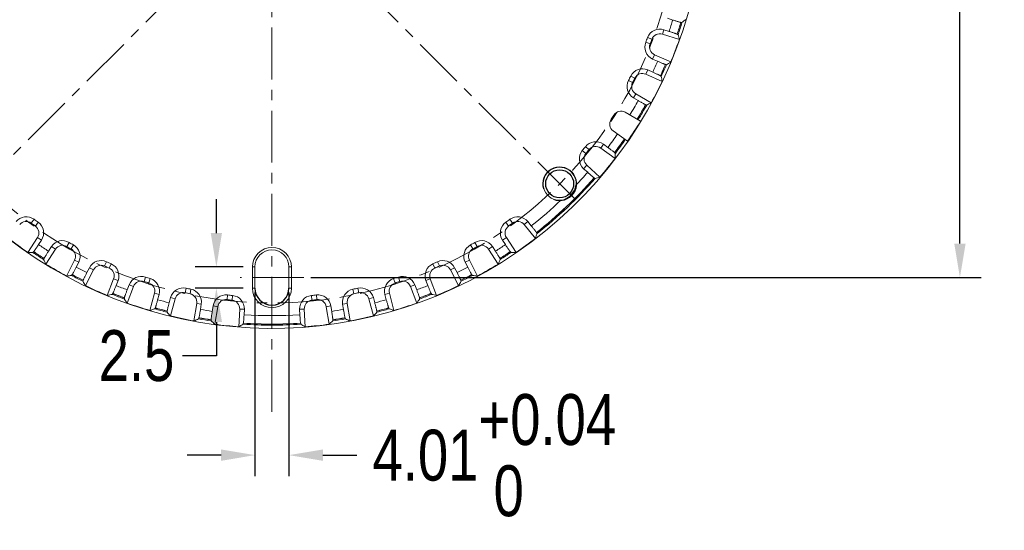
# Model space of a CAD drawing. Extents: x 695 to 3294, y -288 to 575.
# Tile 59 of 83: x 2558 to 2674, y -92 to -32. Entities that reach past the tile are written whole.
import ezdxf

# ---------------------------------------------------------------- set-up
doc = ezdxf.new("R2010")
doc.units = 0
doc.header["$LTSCALE"] = 16.335
doc.header["$PDMODE"] = 3
doc.header["$PDSIZE"] = 4
doc.linetypes.add('CENTER', pattern=[0.6, 0.375, -0.075, 0.075, -0.075])
doc.layers.get('Defpoints').update_dxf_attribs({"linetype": 'CONTINUOUS'})
doc.layers.add('3_ALL_AXES', color=7, linetype='CONTINUOUS')
doc.layers.add('6_ALL_SURFS', color=7, linetype='CONTINUOUS')
for name, color, linetype, lineweight in [('7_ALL_FEATURES', 7, 'CONTINUOUS', 15), ('dim', 3, 'CONTINUOUS', 13), ('中心', 6, 'CENTER', 13)]:
    doc.layers.add(name, color=color, linetype=linetype, lineweight=lineweight)
doc.styles.get("Standard").update_dxf_attribs({"font": 'txt', "width": 0.8})
doc.dimstyles.get("Standard").update_dxf_attribs({"dimtxt": 3, "dimasz": 3, "dimexe": 2.5, "dimexo": 0.5, "dimtad": 1, "dimdsep": 46, "dimtxsty": 'Standard', "dimcen": 0.09, "dimadec": 0, "dimazin": 0, "dimtol": 1, "dimtp": 0.01, "dimtm": 0.01, "dimtfac": 1, "dimtofl": 0, "dimtmove": 0, "dimatfit": 3, "dimfxl": 1, "dimtolj": 1, "dimarcsym": 0})

# ---------------------------------------------------------------- blocks, each defined once
blk = doc.blocks.new('*D58')
at = {"layer": 'Defpoints', "color": 0, "transparency": 16777216}
for p in [(2591.32, 27.98), (2591.84, -62.02), (2668.93, -62.02)]:
    blk.add_point(p, dxfattribs=at)
at = {"layer": 'dim', "color": 0, "lineweight": -2, "transparency": 16777216}
for p, q in [((2591.82, 27.98), (2671.43, 27.98)), ((2668.93, 23.98), (2668.93, -13.4)), ((2668.93, -58.02), (2668.93, -20.65)), ((2592.34, -62.02), (2671.43, -62.02))]:
    blk.add_line(p, q, dxfattribs=at)
at = {"layer": 'dim', "color": 0, "transparency": 16777216}
for points in [[(2668.26, 23.98), (2669.6, 23.98), (2668.93, 27.98)], [(2668.26, -58.02), (2669.6, -58.02), (2668.93, -62.02)]]:
    blk.add_solid(points, dxfattribs=at)
at = {"layer": 'dim', "color": 0, "transparency": 16777216, "insert": (2668.93, -17.02), "char_height": 6, "attachment_point": 5}
blk.add_mtext('\\A1;90', dxfattribs=at)
blk = doc.blocks.new('*D59')
at = {"layer": 'Defpoints', "color": 0, "transparency": 16777216}
for p in [(2584.85, -60.77), (2581.21, -63.27), (2584.85, -63.27)]:
    blk.add_point(p, dxfattribs=at)
at = {"layer": 'dim', "color": 0, "lineweight": -2, "transparency": 16777216}
for p, q in [((2581.21, -56.77), (2581.21, -52.77)), ((2584.35, -60.77), (2578.71, -60.77)), ((2584.35, -63.27), (2578.71, -63.27)), ((2581.21, -67.27), (2581.21, -71.27)), ((2581.21, -71.27), (2577.21, -71.27))]:
    blk.add_line(p, q, dxfattribs=at)
at = {"layer": 'dim', "color": 0, "transparency": 16777216}
for points in [[(2580.54, -56.77), (2581.87, -56.77), (2581.21, -60.77)], [(2580.54, -67.27), (2581.87, -67.27), (2581.21, -63.27)]]:
    blk.add_solid(points, dxfattribs=at)
at = {"layer": 'dim', "color": 0, "transparency": 16777216, "insert": (2571.78, -71.27), "char_height": 6, "attachment_point": 5}
blk.add_mtext('\\A1;2.5', dxfattribs=at)
blk = doc.blocks.new('*D60')
at = {"layer": 'Defpoints', "color": 0, "transparency": 16777216}
for p in [(2585.76, -63.27), (2589.77, -63.27), (2589.77, -82.97)]:
    blk.add_point(p, dxfattribs=at)
at = {"layer": 'dim', "color": 0, "lineweight": -2, "transparency": 16777216}
for p, q in [((2585.76, -63.77), (2585.76, -85.47)), ((2589.77, -63.77), (2589.77, -85.47)), ((2581.76, -82.97), (2577.76, -82.97)), ((2593.77, -82.97), (2597.77, -82.97))]:
    blk.add_line(p, q, dxfattribs=at)
at = {"layer": 'dim', "color": 0, "transparency": 16777216}
for points in [[(2581.76, -82.3), (2581.76, -83.64), (2585.76, -82.97)], [(2593.77, -82.3), (2593.77, -83.64), (2589.77, -82.97)]]:
    blk.add_solid(points, dxfattribs=at)
at = {"layer": 'dim', "color": 0, "transparency": 16777216, "insert": (2614, -82.97), "char_height": 6, "attachment_point": 5}
blk.add_mtext('\\A1;4.01\\S+0.04^  0;', dxfattribs=at)
blk = doc.blocks.new('*D61')
at = {"layer": 'Defpoints', "color": 0, "transparency": 16777216}
for p in [(2560.66, 22.59), (2614.87, -56.64)]:
    blk.add_point(p, dxfattribs=at)
at = {"layer": 'dim', "color": 0, "lineweight": -2, "transparency": 16777216}
for p, q in [((2568.45, 11.21), (2562.92, 19.29)), ((2572.45, 11.21), (2568.45, 11.21))]:
    blk.add_line(p, q, dxfattribs=at)
at = {"layer": 'dim', "color": 0, "transparency": 16777216}
blk.add_solid([(2563.47, 19.67), (2562.37, 18.92), (2560.66, 22.59)], dxfattribs=at)
at = {"layer": 'dim', "color": 0, "transparency": 16777216, "insert": (2579.48, 11.21), "char_height": 6, "attachment_point": 5}
blk.add_mtext('\\A1;∅96', dxfattribs=at)
blk = doc.blocks.new('*D52')
at = {"layer": 'Defpoints', "color": 0, "transparency": 16777216}
for p in [(2606.09, 30.57), (2569.45, -64.62)]:
    blk.add_point(p, dxfattribs=at)
at = {"layer": 'dim', "color": 0, "lineweight": -2, "transparency": 16777216}
for p, q in [((2612.28, 46.66), (2607.52, 34.31)), ((2616.28, 46.66), (2612.28, 46.66)), ((2587.27, -17.02), (2588.27, -17.02)), ((2587.77, -17.52), (2587.77, -16.52))]:
    blk.add_line(p, q, dxfattribs=at)
at = {"layer": 'dim', "color": 0, "transparency": 16777216}
blk.add_solid([(2606.9, 34.54), (2608.15, 34.07), (2606.09, 30.57)], dxfattribs=at)
at = {"layer": 'dim', "color": 0, "transparency": 16777216, "insert": (2624.51, 46.66), "char_height": 6, "attachment_point": 5}
blk.add_mtext('\\A1;∅102', dxfattribs=at)
blk = doc.blocks.new('*D47')
at = {"layer": 'Defpoints', "color": 0, "transparency": 16777216}
for p in [(2552.08, 18.66), (2558.55, -0.15), (2516.48, -17.02), (2648.61, -17.02), (2623.45, -52.71)]:
    blk.add_point(p, dxfattribs=at)
at = {"layer": 'dim', "color": 0, "lineweight": -2, "transparency": 16777216}
for start, end in [(141.7972, 150.6508), (164.0239, 173.2028)]:
    blk.add_arc((2587.77, -17.02), 33.74, start, end, dxfattribs=at)
at = {"layer": 'dim', "color": 0, "transparency": 16777216}
for points in [[(2560.76, 4.28), (2561.75, 3.4), (2563.91, 6.83)], [(2554.93, -13.07), (2553.6, -12.99), (2554.03, -17.02)]]:
    blk.add_solid(points, dxfattribs=at)
at = {"layer": 'dim', "color": 0, "transparency": 16777216, "insert": (2556.6, -4.11), "char_height": 6, "attachment_point": 5}
blk.add_mtext('\\A1;45°', dxfattribs=at)

msp = doc.modelspace()

# ---------------------------------------------------------------- linework, layer by layer
at = {"layer": '3_ALL_AXES', "color": 7, "linetype": 'Continuous'}
msp.add_circle((2621.708, -50.965), 1.65, dxfattribs=at)
msp.add_arc((2587.767, -63.273), 2.005, 180, 360, dxfattribs=at)
at = {"layer": '6_ALL_SURFS', "color": 7, "linetype": 'Continuous'}
msp.add_open_spline([(2621.849, -52.909), (2621.962, -52.901), (2622.186, -52.85), (2622.6, -52.662), (2623.053, -52.31), (2623.405, -51.857), (2623.594, -51.442), (2623.645, -51.218), (2623.653, -51.105)], degree=3, knots=[0, 0, 0, 0, 0.1251643, 0.2501901, 0.4999979, 0.7498095, 0.8748357, 1, 1, 1, 1], dxfattribs=at)
at = {"layer": '7_ALL_FEATURES', "color": 7, "linetype": 'Continuous'}
for p, q in [((2635.048, -31.646), (2634.44, -31.447)), ((2636.019, -31.922), (2636.007, -31.932)), ((2633.834, -33.313), (2635.827, -33.957)), ((2634.004, -32.788), (2634.613, -32.985)), ((2635.557, -33.317), (2635.561, -33.333)), ((2634.813, -36.598), (2632.901, -35.743)), ((2633.261, -36.508), (2632.676, -36.247)), ((2634.198, -36.884), (2634.184, -36.893)), ((2631.879, -38.039), (2633.794, -38.888)), ((2632.103, -37.535), (2632.688, -37.794)), ((2633.592, -38.223), (2633.594, -38.239)), ((2632.509, -41.409), (2630.697, -40.359)), ((2630.975, -41.157), (2630.421, -40.836)), ((2631.867, -41.628), (2631.853, -41.636)), ((2629.441, -42.535), (2631.257, -43.579)), ((2629.715, -45.952), (2628.023, -44.718)), ((2626.869, -46.304), (2627.388, -46.68)), ((2626.546, -46.751), (2628.242, -47.979)), ((2628.183, -47.287), (2628.182, -47.303)), ((2626.462, -50.178), (2624.907, -48.774)), ((2625.013, -49.613), (2624.538, -49.184)), ((2625.788, -50.26), (2625.772, -50.264)), ((2618.362, -55.924), (2617.958, -55.427)), ((2618.851, -57.401), (2617.531, -55.775)), ((2618.973, -56.717), (2618.968, -56.732)), ((2558.972, -59.064), (2560.11, -57.305)), ((2560.224, -58.143), (2560.572, -57.605)), ((2614.961, -57.605), (2615.309, -58.143)), ((2615.424, -57.305), (2616.562, -59.064)), ((2559.66, -58.968), (2559.643, -58.968)), ((2562.217, -58.674), (2561.073, -60.429)), ((2561.755, -58.373), (2561.405, -58.909)), ((2614.46, -60.429), (2613.317, -58.674)), ((2614.128, -58.909), (2613.779, -58.373)), ((2615.89, -58.968), (2615.874, -58.968)), ((2560.888, -59.776), (2560.881, -59.761)), ((2563.524, -61.843), (2564.472, -59.976)), ((2564.673, -60.796), (2564.963, -60.225)), ((2610.57, -60.225), (2610.86, -60.796)), ((2611.062, -59.976), (2612.01, -61.843)), ((2614.653, -59.761), (2614.646, -59.776)), ((2566.71, -61.116), (2565.757, -62.981)), ((2566.22, -60.865), (2565.928, -61.436)), ((2585.462, -60.773), (2585.462, -63.273)), ((2585.762, -60.773), (2585.762, -63.273)), ((2589.772, -63.273), (2589.772, -60.773)), ((2590.072, -63.273), (2590.072, -60.773)), ((2609.777, -62.981), (2608.823, -61.116)), ((2609.606, -61.436), (2609.314, -60.865)), ((2564.198, -61.676), (2564.182, -61.678)), ((2565.504, -62.351), (2565.496, -62.337)), ((2568.341, -64.132), (2569.089, -62.175)), ((2569.375, -62.97), (2569.604, -62.372)), ((2605.93, -62.372), (2606.158, -62.97)), ((2606.445, -62.175), (2607.192, -64.132)), ((2610.038, -62.337), (2610.03, -62.351)), ((2611.352, -61.678), (2611.336, -61.676)), ((2571.435, -63.076), (2570.681, -65.03)), ((2570.92, -62.877), (2570.69, -63.475)), ((2573.372, -65.904), (2573.911, -63.88)), ((2601.623, -63.88), (2602.162, -65.904)), ((2604.853, -65.03), (2604.099, -63.076)), ((2604.844, -63.475), (2604.613, -62.877)), ((2568.994, -63.895), (2568.979, -63.898)), ((2570.364, -64.43), (2570.354, -64.417)), ((2574.279, -64.641), (2574.444, -64.022)), ((2575.806, -64.387), (2575.639, -65.006)), ((2576.338, -64.531), (2575.793, -66.553)), ((2599.741, -66.553), (2599.196, -64.531)), ((2599.895, -65.006), (2599.728, -64.387)), ((2601.255, -64.641), (2601.09, -64.022)), ((2605.179, -64.417), (2605.17, -64.43)), ((2606.555, -63.898), (2606.539, -63.895)), ((2573.997, -65.6), (2573.981, -65.605)), ((2575.414, -65.989), (2575.404, -65.977)), ((2578.56, -67.141), (2578.885, -65.072)), ((2579.33, -65.79), (2579.429, -65.157)), ((2580.822, -65.378), (2580.721, -66.01)), ((2581.366, -65.465), (2581.036, -67.533)), ((2583.849, -67.829), (2583.956, -65.737)), ((2584.474, -66.405), (2584.506, -65.765)), ((2591.06, -66.405), (2591.027, -65.765)), ((2591.578, -65.737), (2591.684, -67.829)), ((2594.498, -67.533), (2594.167, -65.465)), ((2594.813, -66.01), (2594.712, -65.378)), ((2596.204, -65.79), (2596.104, -65.157)), ((2596.649, -65.072), (2596.973, -67.141)), ((2600.13, -65.977), (2600.119, -65.989)), ((2601.552, -65.605), (2601.537, -65.6)), ((2579.15, -66.774), (2579.135, -66.78)), ((2580.6, -67.012), (2580.588, -67.002)), ((2594.945, -67.002), (2594.933, -67.012)), ((2596.399, -66.78), (2596.384, -66.774)), ((2584.397, -67.402), (2584.383, -67.41)), ((2591.15, -67.41), (2591.136, -67.402))]:
    msp.add_line(p, q, dxfattribs=at)
at = {"layer": '7_ALL_FEATURES', "color": 9, "linetype": 'Continuous'}
for p, q in [((2633.834, -33.313), (2634.004, -32.788)), ((2632.378, -34.466), (2631.865, -34.266)), ((2632.591, -33.912), (2632.075, -33.717)), ((2632.901, -35.743), (2632.676, -36.247)), ((2630.58, -38.504), (2630.087, -38.257)), ((2631.879, -38.039), (2632.103, -37.535)), ((2630.31, -39.034), (2629.821, -38.781)), ((2630.697, -40.359), (2630.421, -40.836)), ((2626.546, -46.751), (2626.869, -46.304)), ((2624.804, -47.398), (2624.378, -47.049)), ((2625.178, -46.936), (2624.748, -46.592)), ((2624.907, -48.774), (2624.538, -49.184)), ((2559.699, -55.156), (2559.372, -55.6)), ((2560.174, -55.501), (2559.853, -55.949)), ((2615.36, -55.501), (2615.681, -55.949)), ((2615.835, -55.156), (2616.162, -55.6)), ((2617.958, -55.427), (2617.531, -55.775)), ((2560.572, -57.605), (2560.11, -57.305)), ((2563.839, -57.881), (2563.56, -58.357)), ((2611.695, -57.881), (2611.974, -58.357)), ((2614.961, -57.605), (2615.424, -57.305)), ((2561.755, -58.373), (2562.217, -58.674)), ((2564.347, -58.175), (2564.075, -58.654)), ((2611.186, -58.175), (2611.459, -58.654)), ((2613.779, -58.373), (2613.317, -58.674)), ((2564.963, -60.225), (2564.472, -59.976)), ((2568.24, -60.158), (2568.013, -60.661)), ((2568.777, -60.397), (2568.556, -60.902)), ((2606.757, -60.397), (2606.978, -60.902)), ((2607.293, -60.158), (2607.521, -60.661)), ((2610.57, -60.225), (2611.062, -59.976)), ((2566.22, -60.865), (2566.71, -61.116)), ((2585.762, -60.773), (2585.462, -60.773)), ((2590.072, -60.773), (2589.772, -60.773)), ((2609.314, -60.865), (2608.823, -61.116)), ((2569.604, -62.372), (2569.089, -62.175)), ((2572.856, -61.963), (2572.683, -62.486)), ((2573.415, -62.145), (2573.248, -62.67)), ((2602.119, -62.145), (2602.286, -62.67)), ((2602.677, -61.963), (2602.851, -62.486)), ((2605.93, -62.372), (2606.445, -62.175)), ((2570.92, -62.877), (2571.435, -63.076)), ((2574.444, -64.022), (2573.911, -63.88)), ((2577.635, -63.276), (2577.517, -63.814)), ((2578.21, -63.398), (2578.099, -63.938)), ((2585.462, -63.273), (2585.762, -63.273)), ((2589.772, -63.273), (2590.072, -63.273)), ((2597.324, -63.398), (2597.435, -63.938)), ((2597.898, -63.276), (2598.016, -63.814)), ((2601.09, -64.022), (2601.623, -63.88)), ((2604.613, -62.877), (2604.099, -63.076)), ((2575.806, -64.387), (2576.338, -64.531)), ((2582.526, -64.081), (2582.465, -64.629)), ((2583.11, -64.143), (2583.056, -64.691)), ((2592.424, -64.143), (2592.478, -64.691)), ((2593.008, -64.081), (2593.069, -64.629)), ((2599.728, -64.387), (2599.196, -64.531)), ((2579.429, -65.157), (2578.885, -65.072)), ((2580.822, -65.378), (2581.366, -65.465)), ((2584.506, -65.765), (2583.956, -65.737)), ((2591.027, -65.765), (2591.578, -65.737)), ((2594.712, -65.378), (2594.167, -65.465)), ((2596.104, -65.157), (2596.649, -65.072))]:
    msp.add_line(p, q, dxfattribs=at)
at = {"layer": '7_ALL_FEATURES', "color": 7, "linetype": 'Continuous'}
for centre, radius, start, end in [((2587.767, -17.023), 51, 229.74091, 168.61894), ((2587.767, -17.023), 50.5, 341.15844, 342.84156), ((2633.527, -34.264), 1.551, 72.09, 159.35544), ((2633.527, -34.264), 1, 72.09, 159.35544), ((2633.309, -34.83), 1.551, 158.64456, 245.91), ((2587.767, -17.023), 47.349, 338.64456, 339.35544), ((2633.309, -34.83), 1, 158.64456, 245.91), ((2587.767, -17.023), 47.9, 338.64456, 339.35544), ((2587.767, -17.023), 50.956, 337.40897, 340.59103), ((2587.767, -17.023), 50.5, 335.15844, 336.84156), ((2587.767, -17.023), 47.349, 332.64456, 333.35544), ((2631.474, -38.953), 1.551, 66.09, 153.35544), ((2631.474, -38.953), 1, 66.09, 153.35544), ((2631.199, -39.493), 1.551, 152.64456, 239.91), ((2631.199, -39.493), 1, 152.64456, 239.91), ((2587.767, -17.023), 47.9, 332.64456, 333.35544), ((2587.767, -17.023), 50.956, 331.40897, 334.59103), ((2587.767, -17.023), 50.5, 328.57748, 330.84156), ((2587.767, -17.023), 47.9, 326.64456, 327.35544), ((2628.942, -43.401), 1, 60.09, 147.35544), ((2628.612, -43.91), 1, 146.64456, 233.91), ((2587.767, -17.023), 50.956, 325.40897, 328.59103), ((2625.959, -47.561), 1.551, 54.09, 141.35544), ((2587.767, -17.023), 50.5, 323.15844, 325.42252), ((2625.578, -48.032), 1.551, 140.64456, 227.91), ((2587.767, -17.023), 47.349, 320.64456, 321.35544), ((2625.578, -48.032), 1, 140.64456, 227.91), ((2587.767, -17.023), 47.9, 320.64456, 321.35544), ((2625.959, -47.561), 1, 54.09, 141.35544), ((2587.767, -17.023), 50.956, 319.40897, 322.59103), ((2621.708, -50.965), 1.95, 355.86617, 274.13758), ((2587.767, -17.023), 50.5, 308.15834, 318.84156), ((2558.779, -56.405), 1.551, 53.6446, 140.912), ((2558.779, -56.405), 1, 53.6446, 140.912), ((2587.767, -17.023), 47.9, 233.6446, 234.3554), ((2587.767, -17.023), 47.349, 233.6446, 234.3554), ((2559.27, -56.762), 1.551, 327.088, 54.3554), ((2616.264, -56.762), 1.551, 125.6446, 212.912), ((2587.767, -17.023), 47.349, 305.6446, 306.3554), ((2587.767, -17.023), 47.9, 305.6446, 306.3554), ((2616.754, -56.405), 1.551, 39.088, 126.3554), ((2616.754, -56.405), 1, 39.088, 126.3554), ((2559.27, -56.762), 1, 327.088, 54.3554), ((2616.264, -56.762), 1, 125.6446, 212.912), ((2587.767, -17.023), 50.956, 232.40909, 235.59091), ((2563.055, -59.22), 1.551, 59.6446, 146.912), ((2587.767, -17.023), 47.349, 239.6446, 240.3554), ((2587.767, -17.023), 47.349, 299.6446, 300.3554), ((2612.479, -59.22), 1.551, 33.088, 120.3554), ((2587.767, -17.023), 50.956, 304.40909, 307.59091), ((2587.767, -17.023), 50.5, 236.15834, 237.84166), ((2563.055, -59.22), 1, 59.6446, 146.912), ((2587.767, -17.023), 47.9, 239.6446, 240.3554), ((2563.58, -59.523), 1, 333.088, 60.3554), ((2563.58, -59.523), 1.551, 333.088, 60.3554), ((2587.767, -60.773), 2.305, 0, 180), ((2587.767, -60.773), 2.005, 0, 180), ((2611.954, -59.523), 1.551, 119.6446, 206.912), ((2611.954, -59.523), 1, 119.6446, 206.912), ((2587.767, -17.023), 47.9, 299.6446, 300.3554), ((2612.479, -59.22), 1, 33.088, 120.3554), ((2587.767, -17.023), 50.5, 302.15834, 303.84166), ((2567.601, -61.572), 1.551, 65.6446, 152.912), ((2587.767, -17.023), 47.349, 245.6446, 246.3554), ((2568.155, -61.818), 1.551, 339.088, 66.3554), ((2607.379, -61.818), 1.551, 113.6446, 200.912), ((2587.767, -17.023), 47.349, 293.6446, 294.3554), ((2607.933, -61.572), 1.551, 27.088, 114.3554), ((2587.767, -17.023), 50.956, 238.40909, 241.59091), ((2567.601, -61.572), 1, 65.6446, 152.912), ((2587.767, -17.023), 47.9, 245.6446, 246.3554), ((2568.155, -61.818), 1, 339.088, 66.3554), ((2607.379, -61.818), 1, 113.6446, 200.912), ((2587.767, -17.023), 47.9, 293.6446, 294.3554), ((2607.933, -61.572), 1, 27.088, 114.3554), ((2587.767, -17.023), 50.956, 298.40909, 301.59091), ((2587.767, -17.023), 50.5, 242.15834, 243.84166), ((2572.368, -63.435), 1.551, 71.6446, 158.912), ((2572.368, -63.435), 1, 71.6446, 158.912), ((2587.767, -17.023), 47.9, 251.6446, 252.3554), ((2587.767, -17.023), 47.349, 251.6446, 252.3554), ((2572.945, -63.623), 1, 345.088, 72.3554), ((2572.945, -63.623), 1.551, 345.088, 72.3554), ((2602.589, -63.623), 1.551, 107.6446, 194.912), ((2602.589, -63.623), 1, 107.6446, 194.912), ((2587.767, -17.023), 47.349, 287.6446, 288.3554), ((2587.767, -17.023), 47.9, 287.6446, 288.3554), ((2603.166, -63.435), 1.551, 21.088, 108.3554), ((2603.166, -63.435), 1, 21.088, 108.3554), ((2587.767, -17.023), 50.5, 296.15834, 297.84166), ((2587.767, -17.023), 50.956, 244.40909, 247.59091), ((2577.303, -64.791), 1.551, 77.6446, 164.912), ((2577.303, -64.791), 1, 77.6446, 164.912), ((2587.767, -17.023), 47.9, 257.6446, 258.3554), ((2587.767, -17.023), 47.349, 257.6446, 258.3554), ((2577.897, -64.917), 1.551, 351.088, 78.3554), ((2587.767, -63.273), 2.305, 180, 360), ((2597.637, -64.917), 1.551, 101.6446, 188.912), ((2587.767, -17.023), 47.349, 281.6446, 282.3554), ((2587.767, -17.023), 47.9, 281.6446, 282.3554), ((2598.23, -64.791), 1.551, 15.088, 102.3554), ((2598.23, -64.791), 1, 15.088, 102.3554), ((2587.767, -17.023), 50.956, 292.40909, 295.59091), ((2587.767, -17.023), 50.5, 248.15834, 249.84166), ((2587.767, -17.023), 50.956, 250.40909, 253.59091), ((2577.897, -64.917), 1, 351.088, 78.3554), ((2582.354, -65.623), 1.551, 83.6446, 170.912), ((2582.354, -65.623), 1, 83.6446, 170.912), ((2587.767, -17.023), 47.9, 263.6446, 264.3554), ((2587.767, -17.023), 47.349, 263.6446, 264.3554), ((2582.957, -65.686), 1, 357.088, 84.3554), ((2582.957, -65.686), 1.551, 357.088, 84.3554), ((2592.577, -65.686), 1.551, 95.6446, 182.912), ((2592.577, -65.686), 1, 95.6446, 182.912), ((2587.767, -17.023), 47.349, 275.6446, 276.3554), ((2587.767, -17.023), 47.9, 275.6446, 276.3554), ((2593.18, -65.623), 1.551, 9.088, 96.3554), ((2593.18, -65.623), 1, 9.088, 96.3554), ((2597.637, -64.917), 1, 101.6446, 188.912), ((2587.767, -17.023), 50.956, 286.40909, 289.59091), ((2587.767, -17.023), 50.5, 290.15834, 291.84166), ((2587.767, -17.023), 50.5, 254.15834, 255.84166), ((2587.767, -17.023), 50.5, 284.15834, 285.84166), ((2587.767, -17.023), 50.956, 256.40909, 259.59091), ((2587.767, -17.023), 50.5, 260.15834, 261.84166), ((2587.767, -17.023), 50.5, 278.15834, 279.84166), ((2587.767, -17.023), 50.956, 280.40909, 283.59091), ((2587.767, -17.023), 50.956, 262.40909, 265.59091), ((2587.767, -17.023), 50.5, 266.15834, 273.84166), ((2587.767, -17.023), 50.956, 274.40909, 277.59091)]:
    msp.add_arc(centre, radius, start, end, dxfattribs=at)
at = {"layer": '7_ALL_FEATURES', "color": 9, "linetype": 'Continuous'}
for radius, start, end in [(49.491, 341.18493, 342.81507), (50.491, 341.17365, 342.82635), (50.621, 341.15126, 342.84874), (49.491, 335.18493, 336.81507), (50.491, 335.17365, 336.82635), (50.621, 335.15126, 336.84874), (49.491, 328.54664, 330.81507), (50.491, 328.57721, 330.82635), (50.621, 328.58109, 330.84874), (49.491, 323.18493, 325.45336), (50.491, 323.17365, 325.42279), (50.621, 323.15126, 325.41891), (49.491, 316.47724, 318.81507), (50.491, 308.17355, 318.82635), (50.621, 308.15116, 318.84874), (49.491, 308.18487, 313.52287), (50.621, 236.15116, 237.84884), (50.491, 236.17355, 237.82645), (49.491, 236.18487, 237.81513), (49.491, 302.18487, 303.81513), (50.491, 302.17355, 303.82645), (50.621, 302.15116, 303.84884), (49.491, 242.18487, 243.81513), (49.491, 296.18487, 297.81513), (50.621, 242.15116, 243.84884), (50.491, 242.17355, 243.82645), (50.491, 296.17355, 297.82645), (50.621, 296.15116, 297.84884), (49.491, 248.18487, 249.81513), (49.491, 290.18487, 291.81513), (50.621, 248.15116, 249.84884), (50.491, 248.17355, 249.82645), (49.491, 254.18487, 255.81513), (49.491, 284.18487, 285.81513), (50.491, 290.17355, 291.82645), (50.621, 290.15116, 291.84884), (50.621, 254.15116, 255.84884), (50.491, 254.17355, 255.82645), (49.491, 260.18487, 261.81513), (49.491, 278.18487, 279.81513), (50.491, 284.17355, 285.82645), (50.621, 284.15116, 285.84884), (50.621, 260.15116, 261.84884), (50.491, 260.17355, 261.82645), (49.491, 266.18487, 273.81513), (50.621, 278.15116, 279.84884), (50.491, 278.17355, 279.82645), (50.621, 266.15116, 273.84884), (50.491, 266.17355, 273.82645)]:
    msp.add_arc((2587.767, -17.023), radius, start, end, dxfattribs=at)
at = {"layer": '7_ALL_FEATURES', "color": 7, "linetype": 'Continuous'}
for centre, major_axis, start_param, end_param in [((2606.417, 40.069), (27.978, 85.65), -2.2881301, -2.2807365), ((2569.297, -74.174), (27.709, 85.737), -0.8608562, -0.8534626), ((2612.282, 37.807), (36.778, 82.256), -2.2881301, -2.2807365), ((2563.424, -71.931), (36.519, 82.371), -0.8608562, -0.8534626), ((2617.879, 34.944), (45.174, 77.961), -2.2881301, -2.2807365), ((2552.54, -65.67), (52.847, 72.979), -0.8608562, -0.8534626), ((2628.026, 27.548), (60.396, 66.865), -2.2881301, -2.2807365), ((2541.147, -54.894), (69.938, 56.813), -0.8608313, -0.8534377), ((2537.344, 15.612), (75.644, -48.959), -0.8608313, -0.8534377), ((2638.19, 15.612), (75.644, 48.959), -2.288155, -2.2807614), ((2638.09, -49.813), (75.494, -49.191), -2.288155, -2.2807614), ((2537.444, -49.813), (75.494, 49.191), -0.8608313, -0.8534377), ((2534.209, 10.162), (80.348, -40.784), -0.8608313, -0.8534377), ((2641.241, -44.374), (80.222, -41.03), -2.288155, -2.2807614), ((2534.292, -44.374), (80.222, 41.03), -0.8608313, -0.8534377), ((2641.325, 10.162), (80.348, 40.784), -2.288155, -2.2807614), ((2531.66, 4.415), (84.171, -32.162), -0.8608313, -0.8534377), ((2643.807, -38.634), (84.071, -32.42), -2.288155, -2.2807614), ((2531.726, -38.634), (84.071, 32.42), -0.8608313, -0.8534377), ((2643.873, 4.415), (84.171, 32.162), -2.288155, -2.2807614), ((2529.727, -1.567), (87.071, -23.187), -0.8608313, -0.8534377), ((2645.759, -32.658), (87, -23.455), -2.288155, -2.2807614), ((2529.774, -32.658), (87, 23.455), -0.8608313, -0.8534377), ((2645.807, -1.567), (87.071, 23.187), -2.288155, -2.2807614), ((2528.429, -7.719), (89.018, -13.959), -0.8608313, -0.8534377), ((2647.076, -26.51), (88.975, -14.232), -2.288155, -2.2807614), ((2528.458, -26.51), (88.975, 14.232), -0.8608313, -0.8534377), ((2647.105, -7.719), (89.018, 13.959), -2.288155, -2.2807614), ((2527.782, -13.972), (89.989, -4.578), -0.8608313, -0.8534377), ((2647.752, -13.972), (89.989, 4.578), -2.288155, -2.2807614)]:
    msp.add_ellipse(centre, major_axis=major_axis, ratio=0.7454317, start_param=start_param, end_param=end_param, dxfattribs=at)
for points, knots in [([(2636.007, -31.932), (2636.005, -31.933), (2635.996, -31.931), (2635.981, -31.93), (2635.957, -31.924), (2635.924, -31.916), (2635.883, -31.904), (2635.813, -31.885), (2635.709, -31.854), (2635.566, -31.811), (2635.404, -31.76), (2635.23, -31.705), (2635.11, -31.666), (2635.048, -31.646)], [0, 0, 0, 0, 0.0068523, 0.0227587, 0.0477651, 0.0817289, 0.124319, 0.1751231, 0.2995351, 0.4501955, 0.6215264, 0.8073188, 1, 1, 1, 1]), ([(2636.136, -31.951), (2636.136, -31.952), (2636.132, -31.951), (2636.126, -31.951), (2636.116, -31.948), (2636.096, -31.944), (2636.064, -31.935), (2636.035, -31.926), (2636.019, -31.922)], [0, 0, 0, 0, 0.0234875, 0.076568, 0.1596563, 0.2723498, 0.5833376, 1, 1, 1, 1]), ([(2634.613, -32.985), (2634.675, -33.005), (2634.795, -33.044), (2634.969, -33.102), (2635.129, -33.156), (2635.27, -33.205), (2635.372, -33.241), (2635.44, -33.266), (2635.48, -33.281), (2635.511, -33.294), (2635.535, -33.304), (2635.548, -33.311), (2635.556, -33.315), (2635.557, -33.317)], [0, 0, 0, 0, 0.1926812, 0.3784737, 0.5498045, 0.7004649, 0.8248769, 0.875681, 0.9182711, 0.9522349, 0.9772413, 0.9931477, 1, 1, 1, 1]), ([(2635.561, -33.333), (2635.577, -33.338), (2635.604, -33.348), (2635.636, -33.36), (2635.655, -33.368), (2635.664, -33.372), (2635.67, -33.375), (2635.673, -33.377), (2635.673, -33.377)], [0, 0, 0, 0, 0.4166624, 0.7276502, 0.8403437, 0.923432, 0.9765125, 1, 1, 1, 1]), ([(2634.184, -36.893), (2634.182, -36.894), (2634.174, -36.891), (2634.159, -36.888), (2634.135, -36.879), (2634.103, -36.868), (2634.064, -36.852), (2633.996, -36.826), (2633.896, -36.784), (2633.759, -36.726), (2633.603, -36.659), (2633.435, -36.586), (2633.32, -36.534), (2633.261, -36.508)], [0, 0, 0, 0, 0.0068523, 0.0227587, 0.0477651, 0.0817289, 0.124319, 0.1751231, 0.2995351, 0.4501955, 0.6215264, 0.8073188, 1, 1, 1, 1]), ([(2634.311, -36.925), (2634.31, -36.926), (2634.307, -36.925), (2634.301, -36.924), (2634.291, -36.92), (2634.272, -36.914), (2634.24, -36.901), (2634.213, -36.89), (2634.198, -36.884)], [0, 0, 0, 0, 0.0234875, 0.076568, 0.1596563, 0.2723498, 0.5833376, 1, 1, 1, 1]), ([(2632.688, -37.794), (2632.747, -37.82), (2632.862, -37.872), (2633.029, -37.948), (2633.183, -38.018), (2633.318, -38.081), (2633.416, -38.128), (2633.481, -38.161), (2633.519, -38.18), (2633.549, -38.196), (2633.571, -38.208), (2633.584, -38.216), (2633.591, -38.221), (2633.592, -38.223)], [0, 0, 0, 0, 0.1926812, 0.3784737, 0.5498045, 0.7004649, 0.8248769, 0.875681, 0.9182711, 0.9522349, 0.9772413, 0.9931477, 1, 1, 1, 1]), ([(2633.594, -38.239), (2633.609, -38.246), (2633.636, -38.259), (2633.666, -38.274), (2633.684, -38.284), (2633.693, -38.289), (2633.698, -38.293), (2633.701, -38.295), (2633.701, -38.295)], [0, 0, 0, 0, 0.4166624, 0.7276502, 0.8403437, 0.923432, 0.9765125, 1, 1, 1, 1]), ([(2631.853, -41.636), (2631.851, -41.637), (2631.843, -41.633), (2631.829, -41.628), (2631.806, -41.617), (2631.775, -41.603), (2631.737, -41.583), (2631.673, -41.549), (2631.577, -41.498), (2631.447, -41.426), (2631.299, -41.343), (2631.14, -41.252), (2631.031, -41.189), (2630.975, -41.157)], [0, 0, 0, 0, 0.0068523, 0.0227587, 0.0477651, 0.0817289, 0.124319, 0.1751231, 0.2995351, 0.4501955, 0.6215264, 0.8073188, 1, 1, 1, 1]), ([(2631.976, -41.682), (2631.975, -41.682), (2631.972, -41.681), (2631.966, -41.679), (2631.957, -41.675), (2631.938, -41.666), (2631.908, -41.65), (2631.882, -41.636), (2631.867, -41.628)], [0, 0, 0, 0, 0.0234875, 0.076568, 0.1596563, 0.2723498, 0.5833376, 1, 1, 1, 1]), ([(2627.388, -46.68), (2627.44, -46.718), (2627.542, -46.792), (2627.69, -46.901), (2627.826, -47.002), (2627.945, -47.092), (2628.031, -47.158), (2628.088, -47.203), (2628.121, -47.23), (2628.147, -47.252), (2628.166, -47.268), (2628.176, -47.279), (2628.183, -47.285), (2628.183, -47.287)], [0, 0, 0, 0, 0.1926812, 0.3784737, 0.5498045, 0.7004649, 0.8248769, 0.875681, 0.9182711, 0.9522349, 0.9772413, 0.9931477, 1, 1, 1, 1]), ([(2628.182, -47.303), (2628.195, -47.314), (2628.218, -47.332), (2628.245, -47.353), (2628.26, -47.366), (2628.268, -47.373), (2628.272, -47.377), (2628.275, -47.38), (2628.275, -47.381)], [0, 0, 0, 0, 0.4166624, 0.7276502, 0.8403437, 0.923432, 0.9765125, 1, 1, 1, 1]), ([(2625.772, -50.264), (2625.77, -50.264), (2625.763, -50.259), (2625.75, -50.252), (2625.73, -50.236), (2625.703, -50.215), (2625.67, -50.188), (2625.614, -50.142), (2625.532, -50.072), (2625.419, -49.974), (2625.292, -49.862), (2625.155, -49.74), (2625.061, -49.656), (2625.013, -49.613)], [0, 0, 0, 0, 0.0068523, 0.0227587, 0.0477651, 0.0817289, 0.124319, 0.1751231, 0.2995351, 0.4501955, 0.6215264, 0.8073188, 1, 1, 1, 1]), ([(2625.883, -50.334), (2625.882, -50.335), (2625.879, -50.333), (2625.874, -50.33), (2625.866, -50.323), (2625.849, -50.311), (2625.823, -50.289), (2625.801, -50.271), (2625.788, -50.26)], [0, 0, 0, 0, 0.0234875, 0.076568, 0.1596563, 0.2723498, 0.5833376, 1, 1, 1, 1]), ([(2618.362, -55.924), (2618.403, -55.974), (2618.482, -56.073), (2618.597, -56.216), (2618.702, -56.349), (2618.793, -56.466), (2618.859, -56.553), (2618.903, -56.611), (2618.928, -56.645), (2618.947, -56.673), (2618.962, -56.694), (2618.968, -56.707), (2618.973, -56.714), (2618.973, -56.717)], [0, 0, 0, 0, 0.1926811, 0.3784735, 0.5498043, 0.7004646, 0.8248766, 0.8756807, 0.9182709, 0.9522347, 0.9772411, 0.9931477, 1, 1, 1, 1]), ([(2618.968, -56.732), (2618.978, -56.745), (2618.995, -56.769), (2619.016, -56.796), (2619.027, -56.813), (2619.033, -56.821), (2619.036, -56.827), (2619.037, -56.83), (2619.037, -56.831)], [0, 0, 0, 0, 0.4166619, 0.7276496, 0.8403432, 0.9234316, 0.9765123, 1, 1, 1, 1]), ([(2559.643, -58.968), (2559.634, -58.982), (2559.617, -59.006), (2559.597, -59.033), (2559.585, -59.049), (2559.579, -59.057), (2559.574, -59.062), (2559.572, -59.064), (2559.571, -59.064)], [0, 0, 0, 0, 0.4166619, 0.7276496, 0.8403432, 0.9234316, 0.9765123, 1, 1, 1, 1]), ([(2560.224, -58.143), (2560.189, -58.196), (2560.121, -58.302), (2560.02, -58.455), (2559.926, -58.596), (2559.842, -58.72), (2559.781, -58.809), (2559.739, -58.868), (2559.714, -58.903), (2559.693, -58.93), (2559.678, -58.95), (2559.667, -58.961), (2559.662, -58.968), (2559.66, -58.968)], [0, 0, 0, 0, 0.1926811, 0.3784735, 0.5498043, 0.7004646, 0.8248766, 0.8756807, 0.9182709, 0.9522347, 0.9772411, 0.9931477, 1, 1, 1, 1]), ([(2560.881, -59.761), (2560.88, -59.759), (2560.884, -59.751), (2560.89, -59.737), (2560.902, -59.715), (2560.918, -59.685), (2560.94, -59.648), (2560.977, -59.586), (2561.033, -59.493), (2561.112, -59.367), (2561.203, -59.224), (2561.302, -59.069), (2561.37, -58.963), (2561.405, -58.909)], [0, 0, 0, 0, 0.0068523, 0.0227589, 0.0477653, 0.0817291, 0.1243193, 0.1751234, 0.2995354, 0.4501957, 0.6215265, 0.8073189, 1, 1, 1, 1]), ([(2614.128, -58.909), (2614.164, -58.963), (2614.232, -59.069), (2614.331, -59.224), (2614.422, -59.367), (2614.5, -59.493), (2614.557, -59.586), (2614.594, -59.648), (2614.615, -59.685), (2614.632, -59.715), (2614.644, -59.737), (2614.649, -59.751), (2614.653, -59.759), (2614.653, -59.761)], [0, 0, 0, 0, 0.1926811, 0.3784735, 0.5498043, 0.7004646, 0.8248766, 0.8756807, 0.9182709, 0.9522347, 0.9772411, 0.9931477, 1, 1, 1, 1]), ([(2615.874, -58.968), (2615.872, -58.968), (2615.866, -58.961), (2615.856, -58.95), (2615.84, -58.93), (2615.82, -58.903), (2615.795, -58.868), (2615.753, -58.809), (2615.691, -58.72), (2615.608, -58.596), (2615.514, -58.455), (2615.413, -58.302), (2615.344, -58.196), (2615.309, -58.143)], [0, 0, 0, 0, 0.0068523, 0.0227589, 0.0477653, 0.0817291, 0.1243193, 0.1751234, 0.2995354, 0.4501957, 0.6215265, 0.8073189, 1, 1, 1, 1]), ([(2615.963, -59.064), (2615.962, -59.064), (2615.959, -59.062), (2615.955, -59.057), (2615.949, -59.049), (2615.936, -59.033), (2615.917, -59.006), (2615.9, -58.982), (2615.89, -58.968)], [0, 0, 0, 0, 0.0234877, 0.0765684, 0.1596568, 0.2723504, 0.5833381, 1, 1, 1, 1]), ([(2560.829, -59.881), (2560.828, -59.88), (2560.83, -59.877), (2560.832, -59.872), (2560.837, -59.862), (2560.847, -59.845), (2560.864, -59.815), (2560.879, -59.79), (2560.888, -59.776)], [0, 0, 0, 0, 0.0234877, 0.0765684, 0.1596568, 0.2723504, 0.5833381, 1, 1, 1, 1]), ([(2614.646, -59.776), (2614.655, -59.79), (2614.67, -59.815), (2614.687, -59.845), (2614.697, -59.862), (2614.702, -59.872), (2614.704, -59.877), (2614.705, -59.88), (2614.705, -59.881)], [0, 0, 0, 0, 0.4166619, 0.7276496, 0.8403432, 0.9234316, 0.9765123, 1, 1, 1, 1]), ([(2564.673, -60.796), (2564.644, -60.854), (2564.587, -60.966), (2564.503, -61.129), (2564.424, -61.279), (2564.354, -61.41), (2564.302, -61.506), (2564.266, -61.569), (2564.245, -61.606), (2564.228, -61.635), (2564.214, -61.657), (2564.205, -61.668), (2564.2, -61.676), (2564.198, -61.676)], [0, 0, 0, 0, 0.1926811, 0.3784735, 0.5498043, 0.7004646, 0.8248766, 0.8756807, 0.9182709, 0.9522347, 0.9772411, 0.9931477, 1, 1, 1, 1]), ([(2565.496, -62.337), (2565.495, -62.335), (2565.498, -62.327), (2565.502, -62.313), (2565.512, -62.289), (2565.525, -62.258), (2565.542, -62.219), (2565.572, -62.153), (2565.619, -62.055), (2565.684, -61.921), (2565.759, -61.769), (2565.841, -61.605), (2565.899, -61.493), (2565.928, -61.436)], [0, 0, 0, 0, 0.0068523, 0.0227589, 0.0477653, 0.0817291, 0.1243193, 0.1751234, 0.2995354, 0.4501957, 0.6215265, 0.8073189, 1, 1, 1, 1]), ([(2609.606, -61.436), (2609.635, -61.493), (2609.692, -61.605), (2609.774, -61.769), (2609.85, -61.921), (2609.915, -62.055), (2609.961, -62.153), (2609.992, -62.219), (2610.009, -62.258), (2610.022, -62.289), (2610.032, -62.313), (2610.036, -62.327), (2610.039, -62.335), (2610.038, -62.337)], [0, 0, 0, 0, 0.1926811, 0.3784735, 0.5498043, 0.7004646, 0.8248766, 0.8756807, 0.9182709, 0.9522347, 0.9772411, 0.9931477, 1, 1, 1, 1]), ([(2611.336, -61.676), (2611.334, -61.676), (2611.329, -61.668), (2611.319, -61.657), (2611.306, -61.635), (2611.289, -61.606), (2611.268, -61.569), (2611.232, -61.506), (2611.18, -61.41), (2611.11, -61.279), (2611.031, -61.129), (2610.947, -60.966), (2610.89, -60.854), (2610.86, -60.796)], [0, 0, 0, 0, 0.0068523, 0.0227589, 0.0477653, 0.0817291, 0.1243193, 0.1751234, 0.2995354, 0.4501957, 0.6215265, 0.8073189, 1, 1, 1, 1]), ([(2564.182, -61.678), (2564.174, -61.692), (2564.16, -61.718), (2564.143, -61.748), (2564.132, -61.765), (2564.127, -61.774), (2564.123, -61.778), (2564.121, -61.781), (2564.12, -61.781)], [0, 0, 0, 0, 0.4166619, 0.7276496, 0.8403432, 0.9234316, 0.9765123, 1, 1, 1, 1]), ([(2565.456, -62.462), (2565.456, -62.461), (2565.457, -62.458), (2565.459, -62.452), (2565.462, -62.443), (2565.47, -62.424), (2565.484, -62.393), (2565.497, -62.366), (2565.504, -62.351)], [0, 0, 0, 0, 0.0234877, 0.0765684, 0.1596568, 0.2723504, 0.5833381, 1, 1, 1, 1]), ([(2610.03, -62.351), (2610.037, -62.366), (2610.05, -62.393), (2610.064, -62.424), (2610.071, -62.443), (2610.075, -62.452), (2610.077, -62.458), (2610.078, -62.461), (2610.077, -62.462)], [0, 0, 0, 0, 0.4166619, 0.7276496, 0.8403432, 0.9234316, 0.9765123, 1, 1, 1, 1]), ([(2611.414, -61.781), (2611.413, -61.781), (2611.411, -61.778), (2611.407, -61.774), (2611.402, -61.765), (2611.391, -61.748), (2611.374, -61.718), (2611.36, -61.692), (2611.352, -61.678)], [0, 0, 0, 0, 0.0234877, 0.0765684, 0.1596568, 0.2723504, 0.5833381, 1, 1, 1, 1]), ([(2569.375, -62.97), (2569.352, -63.03), (2569.307, -63.148), (2569.24, -63.319), (2569.178, -63.476), (2569.122, -63.614), (2569.08, -63.715), (2569.051, -63.781), (2569.034, -63.82), (2569.02, -63.851), (2569.009, -63.874), (2569.001, -63.887), (2568.997, -63.894), (2568.994, -63.895)], [0, 0, 0, 0, 0.1926811, 0.3784735, 0.5498043, 0.7004646, 0.8248766, 0.8756807, 0.9182709, 0.9522347, 0.9772411, 0.9931477, 1, 1, 1, 1]), ([(2570.354, -64.417), (2570.353, -64.415), (2570.355, -64.407), (2570.358, -64.392), (2570.365, -64.367), (2570.375, -64.335), (2570.388, -64.295), (2570.411, -64.226), (2570.448, -64.123), (2570.498, -63.983), (2570.557, -63.825), (2570.622, -63.653), (2570.667, -63.535), (2570.69, -63.475)], [0, 0, 0, 0, 0.0068523, 0.0227589, 0.0477653, 0.0817291, 0.1243193, 0.1751234, 0.2995354, 0.4501957, 0.6215265, 0.8073189, 1, 1, 1, 1]), ([(2604.844, -63.475), (2604.867, -63.535), (2604.912, -63.653), (2604.977, -63.825), (2605.036, -63.983), (2605.086, -64.123), (2605.122, -64.226), (2605.146, -64.295), (2605.159, -64.335), (2605.169, -64.367), (2605.176, -64.392), (2605.178, -64.407), (2605.181, -64.415), (2605.179, -64.417)], [0, 0, 0, 0, 0.1926811, 0.3784735, 0.5498043, 0.7004646, 0.8248766, 0.8756807, 0.9182709, 0.9522347, 0.9772411, 0.9931477, 1, 1, 1, 1]), ([(2606.539, -63.895), (2606.537, -63.894), (2606.533, -63.887), (2606.525, -63.874), (2606.514, -63.851), (2606.5, -63.82), (2606.483, -63.781), (2606.454, -63.715), (2606.412, -63.614), (2606.356, -63.476), (2606.293, -63.319), (2606.227, -63.148), (2606.181, -63.03), (2606.158, -62.97)], [0, 0, 0, 0, 0.0068523, 0.0227589, 0.0477653, 0.0817291, 0.1243193, 0.1751234, 0.2995354, 0.4501957, 0.6215265, 0.8073189, 1, 1, 1, 1]), ([(2568.979, -63.898), (2568.972, -63.914), (2568.961, -63.941), (2568.947, -63.972), (2568.938, -63.99), (2568.934, -64), (2568.931, -64.005), (2568.929, -64.008), (2568.928, -64.008)], [0, 0, 0, 0, 0.4166619, 0.7276496, 0.8403432, 0.9234316, 0.9765123, 1, 1, 1, 1]), ([(2570.328, -64.545), (2570.328, -64.545), (2570.328, -64.541), (2570.329, -64.535), (2570.332, -64.525), (2570.338, -64.506), (2570.349, -64.474), (2570.358, -64.446), (2570.364, -64.43)], [0, 0, 0, 0, 0.0234877, 0.0765684, 0.1596568, 0.2723504, 0.5833381, 1, 1, 1, 1]), ([(2574.279, -64.641), (2574.262, -64.703), (2574.229, -64.825), (2574.181, -65.002), (2574.135, -65.165), (2574.094, -65.308), (2574.063, -65.412), (2574.041, -65.482), (2574.028, -65.522), (2574.017, -65.554), (2574.009, -65.578), (2574.002, -65.591), (2573.999, -65.6), (2573.997, -65.6)], [0, 0, 0, 0, 0.1926811, 0.3784735, 0.5498043, 0.7004646, 0.8248766, 0.8756807, 0.9182709, 0.9522347, 0.9772411, 0.9931477, 1, 1, 1, 1]), ([(2575.404, -65.977), (2575.402, -65.976), (2575.403, -65.967), (2575.404, -65.952), (2575.409, -65.927), (2575.416, -65.894), (2575.425, -65.852), (2575.44, -65.781), (2575.466, -65.676), (2575.501, -65.531), (2575.543, -65.367), (2575.59, -65.19), (2575.622, -65.068), (2575.639, -65.006)], [0, 0, 0, 0, 0.0068523, 0.0227589, 0.0477653, 0.0817291, 0.1243193, 0.1751234, 0.2995354, 0.4501957, 0.6215265, 0.8073189, 1, 1, 1, 1]), ([(2599.895, -65.006), (2599.911, -65.068), (2599.944, -65.19), (2599.99, -65.367), (2600.032, -65.531), (2600.068, -65.676), (2600.093, -65.781), (2600.109, -65.852), (2600.118, -65.894), (2600.124, -65.927), (2600.129, -65.952), (2600.13, -65.967), (2600.132, -65.976), (2600.13, -65.977)], [0, 0, 0, 0, 0.1926811, 0.3784735, 0.5498043, 0.7004646, 0.8248766, 0.8756807, 0.9182709, 0.9522347, 0.9772411, 0.9931477, 1, 1, 1, 1]), ([(2601.537, -65.6), (2601.535, -65.6), (2601.532, -65.591), (2601.525, -65.578), (2601.517, -65.554), (2601.506, -65.522), (2601.493, -65.482), (2601.471, -65.412), (2601.44, -65.308), (2601.399, -65.165), (2601.353, -65.002), (2601.304, -64.825), (2601.271, -64.703), (2601.255, -64.641)], [0, 0, 0, 0, 0.0068523, 0.0227589, 0.0477653, 0.0817291, 0.1243193, 0.1751234, 0.2995354, 0.4501957, 0.6215265, 0.8073189, 1, 1, 1, 1]), ([(2605.17, -64.43), (2605.176, -64.446), (2605.185, -64.474), (2605.196, -64.506), (2605.202, -64.525), (2605.204, -64.535), (2605.205, -64.541), (2605.206, -64.545), (2605.206, -64.545)], [0, 0, 0, 0, 0.4166619, 0.7276496, 0.8403432, 0.9234316, 0.9765123, 1, 1, 1, 1]), ([(2606.606, -64.008), (2606.605, -64.008), (2606.603, -64.005), (2606.6, -64), (2606.595, -63.99), (2606.587, -63.972), (2606.573, -63.941), (2606.561, -63.914), (2606.555, -63.898)], [0, 0, 0, 0, 0.0234877, 0.0765684, 0.1596568, 0.2723504, 0.5833381, 1, 1, 1, 1]), ([(2573.981, -65.605), (2573.977, -65.622), (2573.968, -65.65), (2573.958, -65.682), (2573.951, -65.701), (2573.947, -65.711), (2573.945, -65.716), (2573.943, -65.719), (2573.942, -65.72)], [0, 0, 0, 0, 0.4166619, 0.7276496, 0.8403432, 0.9234316, 0.9765123, 1, 1, 1, 1]), ([(2575.391, -66.108), (2575.39, -66.107), (2575.391, -66.104), (2575.391, -66.098), (2575.393, -66.088), (2575.397, -66.068), (2575.404, -66.034), (2575.411, -66.006), (2575.414, -65.989)], [0, 0, 0, 0, 0.0234877, 0.0765684, 0.1596568, 0.2723504, 0.5833381, 1, 1, 1, 1]), ([(2579.33, -65.79), (2579.32, -65.854), (2579.3, -65.978), (2579.27, -66.159), (2579.242, -66.326), (2579.216, -66.473), (2579.196, -66.58), (2579.182, -66.651), (2579.173, -66.693), (2579.165, -66.725), (2579.159, -66.75), (2579.154, -66.764), (2579.152, -66.773), (2579.15, -66.774)], [0, 0, 0, 0, 0.1926811, 0.3784735, 0.5498043, 0.7004646, 0.8248766, 0.8756807, 0.9182709, 0.9522347, 0.9772411, 0.9931477, 1, 1, 1, 1]), ([(2580.588, -67.002), (2580.587, -67), (2580.587, -66.991), (2580.587, -66.976), (2580.589, -66.951), (2580.592, -66.917), (2580.596, -66.875), (2580.605, -66.803), (2580.619, -66.695), (2580.639, -66.548), (2580.664, -66.38), (2580.691, -66.199), (2580.711, -66.074), (2580.721, -66.01)], [0, 0, 0, 0, 0.0068523, 0.0227589, 0.0477653, 0.0817291, 0.1243193, 0.1751234, 0.2995354, 0.4501957, 0.6215265, 0.8073189, 1, 1, 1, 1]), ([(2594.813, -66.01), (2594.823, -66.074), (2594.843, -66.199), (2594.87, -66.38), (2594.895, -66.548), (2594.915, -66.695), (2594.929, -66.803), (2594.938, -66.875), (2594.942, -66.917), (2594.945, -66.951), (2594.947, -66.976), (2594.947, -66.991), (2594.947, -67), (2594.945, -67.002)], [0, 0, 0, 0, 0.1926811, 0.3784735, 0.5498043, 0.7004646, 0.8248766, 0.8756807, 0.9182709, 0.9522347, 0.9772411, 0.9931477, 1, 1, 1, 1]), ([(2596.384, -66.774), (2596.382, -66.773), (2596.379, -66.764), (2596.374, -66.75), (2596.368, -66.725), (2596.361, -66.693), (2596.352, -66.651), (2596.338, -66.58), (2596.318, -66.473), (2596.292, -66.326), (2596.263, -66.159), (2596.233, -65.978), (2596.214, -65.854), (2596.204, -65.79)], [0, 0, 0, 0, 0.0068523, 0.0227589, 0.0477653, 0.0817291, 0.1243193, 0.1751234, 0.2995354, 0.4501957, 0.6215265, 0.8073189, 1, 1, 1, 1]), ([(2600.119, -65.989), (2600.123, -66.006), (2600.13, -66.034), (2600.137, -66.068), (2600.141, -66.088), (2600.143, -66.098), (2600.143, -66.104), (2600.143, -66.107), (2600.143, -66.108)], [0, 0, 0, 0, 0.4166619, 0.7276496, 0.8403432, 0.9234316, 0.9765123, 1, 1, 1, 1]), ([(2601.591, -65.72), (2601.59, -65.719), (2601.589, -65.716), (2601.586, -65.711), (2601.583, -65.701), (2601.576, -65.682), (2601.566, -65.65), (2601.557, -65.622), (2601.552, -65.605)], [0, 0, 0, 0, 0.0234877, 0.0765684, 0.1596568, 0.2723504, 0.5833381, 1, 1, 1, 1]), ([(2579.135, -66.78), (2579.132, -66.797), (2579.126, -66.826), (2579.12, -66.859), (2579.115, -66.879), (2579.112, -66.889), (2579.11, -66.894), (2579.109, -66.898), (2579.108, -66.898)], [0, 0, 0, 0, 0.4166619, 0.7276496, 0.8403432, 0.9234316, 0.9765123, 1, 1, 1, 1]), ([(2580.59, -67.133), (2580.589, -67.132), (2580.589, -67.129), (2580.589, -67.122), (2580.589, -67.112), (2580.591, -67.092), (2580.595, -67.058), (2580.598, -67.029), (2580.6, -67.012)], [0, 0, 0, 0, 0.0234877, 0.0765684, 0.1596568, 0.2723504, 0.5833381, 1, 1, 1, 1]), ([(2584.474, -66.405), (2584.471, -66.469), (2584.464, -66.595), (2584.453, -66.778), (2584.442, -66.947), (2584.432, -67.096), (2584.423, -67.204), (2584.416, -67.276), (2584.412, -67.319), (2584.408, -67.352), (2584.404, -67.378), (2584.401, -67.392), (2584.399, -67.401), (2584.397, -67.402)], [0, 0, 0, 0, 0.1926811, 0.3784735, 0.5498043, 0.7004646, 0.8248766, 0.8756807, 0.9182709, 0.9522347, 0.9772411, 0.9931477, 1, 1, 1, 1]), ([(2591.136, -67.402), (2591.134, -67.401), (2591.133, -67.392), (2591.129, -67.378), (2591.126, -67.352), (2591.122, -67.319), (2591.118, -67.276), (2591.111, -67.204), (2591.102, -67.096), (2591.091, -66.947), (2591.081, -66.778), (2591.07, -66.595), (2591.063, -66.469), (2591.06, -66.405)], [0, 0, 0, 0, 0.0068523, 0.0227589, 0.0477653, 0.0817291, 0.1243193, 0.1751234, 0.2995354, 0.4501957, 0.6215265, 0.8073189, 1, 1, 1, 1]), ([(2594.933, -67.012), (2594.935, -67.029), (2594.939, -67.058), (2594.943, -67.092), (2594.944, -67.112), (2594.945, -67.122), (2594.945, -67.129), (2594.945, -67.132), (2594.944, -67.133)], [0, 0, 0, 0, 0.4166619, 0.7276496, 0.8403432, 0.9234316, 0.9765123, 1, 1, 1, 1]), ([(2596.425, -66.898), (2596.425, -66.898), (2596.424, -66.894), (2596.421, -66.889), (2596.419, -66.879), (2596.414, -66.859), (2596.407, -66.826), (2596.402, -66.797), (2596.399, -66.78)], [0, 0, 0, 0, 0.0234877, 0.0765684, 0.1596568, 0.2723504, 0.5833381, 1, 1, 1, 1]), ([(2584.383, -67.41), (2584.382, -67.427), (2584.379, -67.456), (2584.376, -67.49), (2584.373, -67.51), (2584.372, -67.52), (2584.371, -67.526), (2584.37, -67.529), (2584.369, -67.53)], [0, 0, 0, 0, 0.4166619, 0.7276496, 0.8403432, 0.9234316, 0.9765123, 1, 1, 1, 1]), ([(2591.165, -67.53), (2591.164, -67.529), (2591.163, -67.526), (2591.162, -67.52), (2591.16, -67.51), (2591.158, -67.49), (2591.154, -67.456), (2591.152, -67.427), (2591.15, -67.41)], [0, 0, 0, 0, 0.0234877, 0.0765684, 0.1596568, 0.2723504, 0.5833381, 1, 1, 1, 1])]:
    msp.add_open_spline(points, degree=3, knots=knots, dxfattribs=at)
at = {"layer": 'dim', "color": 2}
msp.add_arc((2621.708, -50.965), 2, 248.24287, 197.46051, dxfattribs=at)
at = {"layer": '中心'}
for p, q in [((2587.767, -77.869), (2587.767, 43.822)), ((2623.451, -52.708), (2552.082, 18.661)), ((2552.082, -52.708), (2623.451, 18.661)), ((2591.536, -62.027), (2583.998, -62.027))]:
    msp.add_line(p, q, dxfattribs=at)
msp.add_circle((2587.767, -17.023), 48, dxfattribs=at)

# ---------------------------------------------------------------- dimensions: what is measured, and where the dimension line sits
at = {"layer": 'dim'}
for p1, p2, override, picture, middle in [((2569.446, -64.619), (2606.088, 30.572), {"dimtxt": 6, "dimasz": 4, "dimtad": 0, "dimtih": 1, "dimtoh": 1, "dimcen": 0.5, "dimadec": 2, "dimazin": 2, "dimtol": 0, "dimtzin": 0}, '*D52', (2624.507, 46.664)), ((2614.869, -56.64), (2560.665, 22.593), {"dimtxt": 6, "dimasz": 4, "dimtad": 0, "dimtih": 1, "dimtoh": 1, "dimcen": 2.673, "dimadec": 2, "dimazin": 2, "dimtol": 0, "dimtzin": 0}, '*D61', (2579.478, 11.208))]:
    dim = msp.add_diameter_dim_2p(p1=p1, p2=p2, dimstyle='Standard', override=override, dxfattribs=at)
    dim.commit()
    dim.dimension.update_dxf_attribs({"geometry": picture, "text_midpoint": middle, "dimtype": 163})
for base, p1, p2, picture, middle in [((2668.929, -62.023), (2591.317, 27.977), (2591.838, -62.023), '*D58', (2668.929, -17.023)), ((2581.208, -63.273), (2584.847, -60.773), (2584.847, -63.273), '*D59', (2571.783, -71.273))]:
    dim = msp.add_linear_dim(base=base, p1=p1, p2=p2, angle=90, dimstyle='Standard', override={"dimtxt": 6, "dimasz": 4, "dimtad": 0, "dimtih": 1, "dimtoh": 1, "dimcen": 2.673, "dimadec": 2, "dimazin": 2, "dimtol": 0, "dimtzin": 0}, dxfattribs=at)
    dim.commit()
    dim.dimension.update_dxf_attribs({"geometry": picture, "text_midpoint": middle})
dim = msp.add_angular_dim_2l(base=(2558.549, -0.155), line1=((2516.476, -17.023), (2648.613, -17.023)), line2=((2623.451, -52.708), (2552.082, 18.661)), dimstyle='Standard', override={"dimtxt": 6, "dimasz": 4, "dimtad": 0, "dimtih": 1, "dimtoh": 1, "dimcen": 0.5, "dimadec": 2, "dimazin": 2, "dimtol": 0, "dimtzin": 0}, dxfattribs=at)
dim.commit()
dim.dimension.update_dxf_attribs({"geometry": '*D47', "text_midpoint": (2556.598, -4.113)})
dim = msp.add_linear_dim(base=(2589.772, -82.97), p1=(2585.762, -63.274), p2=(2589.772, -63.273), dimstyle='Standard', override={"dimtxt": 6, "dimasz": 4, "dimgap": 0.625, "dimtad": 0, "dimtih": 1, "dimtoh": 1, "dimcen": 2.673, "dimadec": 2, "dimazin": 2, "dimtol": 1, "dimlim": 0, "dimtp": 0.04, "dimtm": 0, "dimtzin": 8}, dxfattribs=at)
dim.commit()
dim.dimension.update_dxf_attribs({"geometry": '*D60', "text_midpoint": (2613.997, -82.97), "dimtype": 160})

doc.saveas('drawing.dxf')
